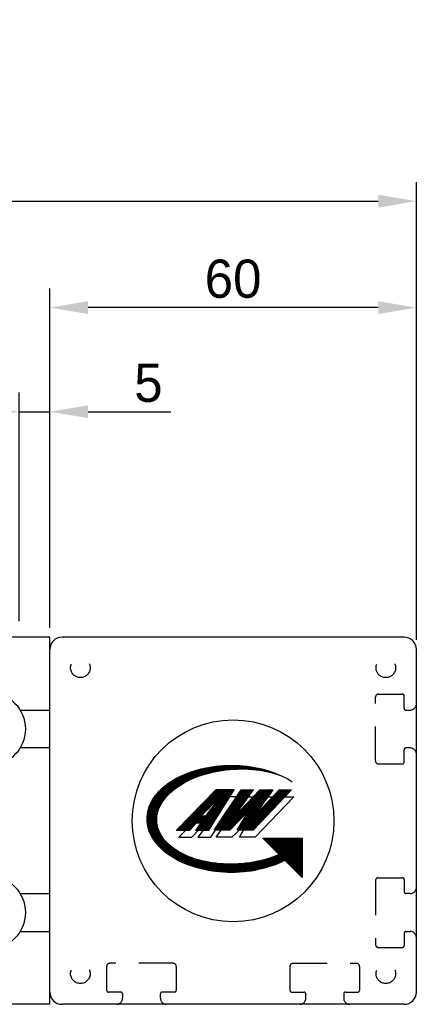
# Model space of a CAD drawing. Extents: x -953 to 392, y 249 to 925.
# Tile 4 of 5: x 177 to 242, y 764 to 925. Entities that reach past the tile are written whole.
import ezdxf

# ---------------------------------------------------------------- set-up
doc = ezdxf.new("R2010")
doc.units = 0
doc.header["$LTSCALE"] = 1.875
doc.linetypes.add('TR2', pattern=[5, 3, -2])
doc.layers.get('0').update_dxf_attribs({"linetype": 'CONTINUOUS'})
doc.layers.get('DEFPOINTS').update_dxf_attribs({"linetype": 'CONTINUOUS'})
doc.layers.add('QUOTE', color=60, linetype='CONTINUOUS')
doc.layers.add('TRATTEGGI', color=1, linetype='TR2')
doc.dimstyles.get("Standard").update_dxf_attribs({"dimtxt": 0.18, "dimasz": 0.18, "dimexe": 0.18, "dimexo": 0.0625, "dimgap": 0.09, "dimtad": 0, "dimtih": 1, "dimtoh": 1, "dimdec": 4, "dimzin": 0, "dimdsep": 46, "dimtxsty": 'STANDARD', "dimcen": 0.09, "dimadec": 0, "dimazin": 0, "dimtfac": 1, "dimtdec": 4, "dimtofl": 0, "dimtmove": 0, "dimatfit": 3, "dimfxl": 1, "dimtolj": 1, "dimtzin": 0, "dimarcsym": 0})

# ---------------------------------------------------------------- blocks, each defined once
blk = doc.blocks.new('*D8')
at = {"color": 0, "linetype": 'ByBlock', "transparency": 16777216}
for p, q in [((182.42, 826.03), (182.42, 881.47)), ((242.42, 824.03), (242.42, 881.47)), ((236.17, 878.34), (188.67, 878.34))]:
    blk.add_line(p, q, dxfattribs=at)
for points in [[(188.67, 879.39), (188.67, 877.3), (182.42, 878.34)], [(236.17, 879.39), (236.17, 877.3), (242.42, 878.34)]]:
    blk.add_solid(points, dxfattribs=at)
at = {"layer": 'DEFPOINTS', "color": 0, "linetype": 'ByBlock', "transparency": 16777216}
for p in [(182.42, 878.34), (182.42, 824.47), (242.42, 822.47)]:
    blk.add_point(p, dxfattribs=at)
at = {"color": 0, "linetype": 'ByBlock', "transparency": 16777216, "insert": (212.42, 883.03), "char_height": 6.25, "attachment_point": 5}
blk.add_mtext('\\A1;60', dxfattribs=at)
blk = doc.blocks.new('*D9')
at = {"color": 0, "linetype": 'ByBlock', "transparency": 16777216}
for p, q in [((177.42, 827.07), (177.42, 864.45)), ((182.42, 827.6), (182.42, 864.45)), ((171.17, 861.33), (164.92, 861.33)), ((177.42, 861.33), (182.42, 861.33)), ((188.67, 861.33), (202.21, 861.33))]:
    blk.add_line(p, q, dxfattribs=at)
for points in [[(171.17, 862.37), (171.17, 860.29), (177.42, 861.33)], [(188.67, 862.37), (188.67, 860.29), (182.42, 861.33)]]:
    blk.add_solid(points, dxfattribs=at)
at = {"layer": 'DEFPOINTS', "color": 0, "linetype": 'ByBlock', "transparency": 16777216}
for p in [(182.42, 861.33), (182.42, 826.03), (177.42, 825.51)]:
    blk.add_point(p, dxfattribs=at)
at = {"color": 0, "linetype": 'ByBlock', "transparency": 16777216, "insert": (198.56, 866.02), "char_height": 6.25, "attachment_point": 5}
blk.add_mtext('\\A1;5', dxfattribs=at)
blk = doc.blocks.new('*D11')
at = {"color": 0, "linetype": 'ByBlock', "transparency": 16777216}
for p, q in [((-177.58, 825.6), (-177.58, 898.87)), ((242.42, 825.6), (242.42, 898.87)), ((-171.33, 895.75), (236.17, 895.75))]:
    blk.add_line(p, q, dxfattribs=at)
for points in [[(-171.33, 896.79), (-171.33, 894.7), (-177.58, 895.75)], [(236.17, 896.79), (236.17, 894.7), (242.42, 895.75)]]:
    blk.add_solid(points, dxfattribs=at)
at = {"layer": 'DEFPOINTS', "color": 0, "linetype": 'ByBlock', "transparency": 16777216}
for p in [(242.42, 895.75), (-177.58, 824.03), (242.42, 824.03)]:
    blk.add_point(p, dxfattribs=at)
at = {"color": 0, "linetype": 'ByBlock', "transparency": 16777216, "insert": (32.42, 900.43), "char_height": 6.25, "attachment_point": 5}
blk.add_mtext('\\A1;Lt. = CORSA + 320', dxfattribs=at)

msp = doc.modelspace()

# ---------------------------------------------------------------- linework, layer by layer
at = {"color": 0}
for p, q in [((182.42, 824.47), (-117.58, 824.47)), ((182.42, 764.47), (182.42, 824.47)), ((240.42, 824.47), (184.42, 824.47)), ((182.42, 766.47), (182.42, 822.47)), ((242.42, 766.47), (242.42, 822.47)), ((177.55, 812.57), (182.42, 812.57)), ((182.42, 806.37), (177.55, 806.37)), ((206.46, 801.64), (207.92, 803.11)), ((206.82, 801.77), (208.2, 803.16)), ((207.16, 801.89), (208.48, 803.21)), ((207.2, 802.95), (207.79, 803.08)), ((207.49, 802), (208.74, 803.25)), ((207.79, 803.08), (208.38, 803.19)), ((207.81, 802.1), (209.01, 803.3)), ((208.13, 802.19), (209.27, 803.33)), ((208.38, 803.19), (208.99, 803.29)), ((208.43, 802.27), (209.53, 803.37)), ((208.74, 802.35), (209.78, 803.39)), ((208.99, 803.29), (209.6, 803.38)), ((209.03, 802.41), (210.03, 803.42)), ((209.32, 802.48), (210.28, 803.44)), ((209.6, 802.53), (210.52, 803.46)), ((209.6, 803.38), (210.23, 803.44)), ((209.88, 802.59), (210.77, 803.48)), ((210.15, 802.64), (211, 803.49)), ((210.23, 803.44), (210.86, 803.49)), ((210.41, 802.68), (211.24, 803.5)), ((210.68, 802.72), (211.47, 803.51)), ((210.86, 803.49), (211.5, 803.52)), ((210.94, 802.75), (211.7, 803.52)), ((211.2, 802.79), (211.93, 803.52)), ((211.45, 802.82), (212.16, 803.52)), ((211.5, 803.52), (212.16, 803.52)), ((211.7, 802.84), (212.38, 803.52)), ((211.95, 802.87), (212.6, 803.52)), ((212.16, 803.52), (212.81, 803.52)), ((212.16, 803.52), (212.16, 803.52)), ((212.19, 802.88), (212.82, 803.51)), ((212.43, 802.9), (213.04, 803.51)), ((212.67, 802.91), (213.25, 803.5)), ((212.81, 803.52), (213.45, 803.49)), ((212.9, 802.92), (213.47, 803.49)), ((213.14, 802.93), (213.68, 803.47)), ((213.37, 802.94), (213.88, 803.46)), ((213.45, 803.49), (214.08, 803.44)), ((213.6, 802.94), (214.09, 803.44)), ((213.82, 802.94), (214.3, 803.42)), ((214.04, 802.94), (214.5, 803.4)), ((214.08, 803.44), (214.71, 803.38)), ((214.26, 802.94), (214.7, 803.38)), ((214.48, 802.93), (214.9, 803.35)), ((214.7, 802.92), (215.1, 803.32)), ((214.71, 803.38), (215.32, 803.29)), ((214.91, 802.91), (215.3, 803.3)), ((215.13, 802.9), (215.49, 803.27)), ((215.32, 803.29), (215.93, 803.19)), ((215.33, 802.88), (215.68, 803.23)), ((215.54, 802.87), (215.88, 803.2)), ((215.75, 802.85), (216.07, 803.17)), ((215.93, 803.19), (216.52, 803.08)), ((215.95, 802.83), (216.25, 803.13)), ((216.16, 802.81), (216.44, 803.09)), ((216.52, 803.08), (217.11, 802.95)), ((198.36, 795.34), (205.45, 802.43)), ((198.39, 795.6), (205.09, 802.3)), ((198.44, 795.87), (204.72, 802.15)), ((198.51, 796.16), (204.34, 801.99)), ((198.59, 796.47), (203.93, 801.81)), ((198.71, 796.81), (203.49, 801.59)), ((203.04, 801.36), (203.51, 801.6)), ((203.09, 799.85), (205.79, 802.54)), ((203.51, 801.6), (203.99, 801.84)), ((203.79, 800.33), (206.12, 802.65)), ((203.99, 801.84), (204.49, 802.06)), ((204.35, 800.66), (206.44, 802.74)), ((204.49, 802.06), (205, 802.26)), ((204.84, 800.92), (206.75, 802.83)), ((205, 802.26), (205.53, 802.46)), ((205.29, 801.14), (207.05, 802.91)), ((205.53, 802.46), (206.08, 802.64)), ((205.7, 801.33), (207.35, 802.98)), ((206.08, 802.64), (206.63, 802.8)), ((206.09, 801.49), (207.64, 803.05)), ((206.63, 802.8), (207.2, 802.95)), ((216.36, 802.78), (216.63, 803.06)), ((216.55, 802.76), (216.81, 803.01)), ((216.75, 802.73), (216.99, 802.97)), ((216.94, 802.7), (217.18, 802.93)), ((217.11, 802.95), (217.68, 802.8)), ((217.14, 802.67), (217.35, 802.88)), ((217.33, 802.64), (217.53, 802.84)), ((217.52, 802.6), (217.71, 802.79)), ((217.68, 802.8), (218.23, 802.64)), ((217.71, 802.56), (217.88, 802.74)), ((217.89, 802.53), (218.06, 802.69)), ((218.08, 802.48), (218.23, 802.64)), ((218.23, 802.64), (218.78, 802.46)), ((218.26, 802.44), (218.4, 802.58)), ((218.44, 802.4), (218.57, 802.53)), ((218.62, 802.35), (218.74, 802.47)), ((218.78, 802.46), (219.31, 802.26)), ((218.8, 802.31), (218.9, 802.41)), ((218.98, 802.26), (219.07, 802.35)), ((219.15, 802.21), (219.23, 802.29)), ((219.31, 802.26), (219.82, 802.06)), ((219.32, 802.16), (219.39, 802.23)), ((219.5, 802.11), (219.55, 802.16)), ((219.67, 802.05), (219.71, 802.1)), ((219.82, 802.06), (220.32, 801.84)), ((219.83, 802), (219.87, 802.03)), ((220, 801.94), (220.03, 801.97)), ((220.17, 801.88), (220.18, 801.9)), ((220.32, 801.84), (220.8, 801.6)), ((220.33, 801.82), (220.34, 801.83)), ((220.8, 801.6), (221.26, 801.36)), ((198.87, 797.19), (203.01, 801.34)), ((199.1, 797.65), (202.46, 801.01)), ((199.45, 798.22), (201.79, 800.56)), ((200.65, 799.63), (201, 799.94)), ((201, 799.94), (201.37, 800.25)), ((201.37, 800.25), (201.76, 800.54)), ((201.76, 800.54), (202.17, 800.83)), ((202.17, 800.83), (202.6, 801.1)), ((202.6, 801.1), (203.04, 801.36)), ((221.26, 801.36), (221.71, 801.1)), ((221.71, 801.1), (222.11, 800.84)), ((199.25, 797.91), (199.48, 798.27)), ((199.48, 798.27), (199.74, 798.63)), ((199.74, 798.63), (200.02, 798.97)), ((200.02, 798.97), (200.32, 799.3)), ((200.32, 799.3), (200.65, 799.63)), ((209.61, 799.55), (203.18, 792.96)), ((209.32, 797.39), (208.4, 798.31)), ((208.44, 792.96), (212.62, 799.55)), ((209.43, 797.5), (208.51, 798.42)), ((209.55, 797.61), (208.62, 798.54)), ((209.66, 797.72), (208.73, 798.65)), ((209.77, 797.84), (208.84, 798.76)), ((209.88, 797.95), (208.95, 798.88)), ((210, 798.06), (209.07, 798.99)), ((210.11, 798.17), (209.18, 799.11)), ((211.2, 797.31), (209.29, 799.22)), ((209.3, 792.96), (213.74, 799.55)), ((211.28, 797.45), (209.4, 799.33)), ((211.37, 797.58), (209.51, 799.45)), ((212.62, 799.55), (209.61, 799.55)), ((211.46, 797.72), (209.63, 799.55)), ((211.55, 797.86), (209.85, 799.55)), ((211.63, 798), (210.08, 799.55)), ((211.72, 798.13), (210.3, 799.55)), ((211.81, 798.27), (210.53, 799.55)), ((211.89, 798.41), (210.75, 799.55)), ((211.98, 798.54), (210.98, 799.55)), ((212.07, 798.68), (211.2, 799.55)), ((212.16, 798.82), (211.43, 799.55)), ((212.24, 798.96), (211.65, 799.55)), ((212.33, 799.09), (211.88, 799.55)), ((212.42, 799.23), (212.1, 799.55)), ((212.51, 799.37), (212.32, 799.55)), ((212.5, 795.02), (215.77, 799.55)), ((216.78, 799.55), (212.5, 795.02)), ((212.59, 799.51), (212.55, 799.55)), ((214.04, 797.16), (212.9, 798.3)), ((214.13, 797.29), (212.99, 798.43)), ((214.23, 797.42), (213.08, 798.57)), ((214.32, 797.55), (213.17, 798.7)), ((214.42, 797.68), (213.26, 798.84)), ((214.51, 797.81), (213.35, 798.97)), ((214.61, 797.94), (213.44, 799.1)), ((214.7, 798.07), (213.53, 799.24)), ((214.79, 798.2), (213.62, 799.37)), ((214.89, 798.33), (213.71, 799.51)), ((213.74, 799.55), (215.77, 799.55)), ((214.98, 798.46), (213.9, 799.55)), ((215.08, 798.59), (214.12, 799.55)), ((215.17, 798.72), (214.35, 799.55)), ((215.27, 798.85), (214.57, 799.55)), ((215.36, 798.98), (214.79, 799.55)), ((215.45, 799.11), (215.02, 799.55)), ((215.55, 799.24), (215.24, 799.55)), ((215.64, 799.37), (215.47, 799.55)), ((215.56, 794.86), (219.96, 799.55)), ((218.93, 799.55), (215.56, 794.86)), ((217.01, 796.88), (215.6, 798.3)), ((221.99, 799.55), (215.68, 792.96)), ((215.74, 799.51), (215.69, 799.55)), ((217.11, 797.01), (215.7, 798.41)), ((217.2, 797.14), (215.81, 798.53)), ((217.29, 797.27), (215.92, 798.65)), ((217.39, 797.4), (216.03, 798.76)), ((217.48, 797.53), (216.14, 798.88)), ((217.58, 797.67), (216.25, 798.99)), ((217.67, 797.8), (216.36, 799.11)), ((217.76, 797.93), (216.47, 799.22)), ((217.86, 798.06), (216.58, 799.34)), ((217.95, 798.19), (216.69, 799.45)), ((216.78, 799.55), (218.93, 799.55)), ((216.78, 799.55), (216.78, 799.55)), ((218.05, 798.32), (216.82, 799.55)), ((218.14, 798.45), (217.04, 799.55)), ((218.23, 798.58), (217.27, 799.55)), ((218.33, 798.71), (217.49, 799.55)), ((218.42, 798.84), (217.71, 799.55)), ((218.51, 798.97), (217.94, 799.55)), ((218.61, 799.1), (218.16, 799.55)), ((218.7, 799.23), (218.39, 799.55)), ((218.8, 799.36), (218.61, 799.55)), ((219.79, 797.25), (218.77, 798.27)), ((218.89, 799.49), (218.84, 799.55)), ((219.9, 797.36), (218.88, 798.39)), ((220.01, 797.48), (218.98, 798.5)), ((220.12, 797.59), (219.09, 798.62)), ((220.23, 797.71), (219.2, 798.73)), ((220.34, 797.82), (219.31, 798.85)), ((220.45, 797.94), (219.42, 798.97)), ((220.56, 798.05), (219.53, 799.08)), ((220.67, 798.16), (219.64, 799.2)), ((220.78, 798.28), (219.75, 799.31)), ((220.89, 798.39), (219.85, 799.43)), ((219.96, 799.55), (221.99, 799.55)), ((221, 798.51), (219.96, 799.54)), ((221.11, 798.62), (220.19, 799.55)), ((221.22, 798.74), (220.41, 799.55)), ((221.33, 798.85), (220.63, 799.55)), ((221.44, 798.97), (220.86, 799.55)), ((221.55, 799.08), (221.08, 799.55)), ((221.66, 799.2), (221.31, 799.55)), ((221.77, 799.31), (221.53, 799.55)), ((221.88, 799.43), (221.76, 799.55)), ((221.99, 799.54), (221.98, 799.55)), ((198.34, 795.1), (200.95, 797.71)), ((198.34, 794.87), (200.58, 797.11)), ((198.34, 794.64), (200.36, 796.67)), ((198.57, 796.39), (198.7, 796.78)), ((198.7, 796.78), (198.85, 797.17)), ((198.85, 797.17), (199.04, 797.54)), ((199.04, 797.54), (199.25, 797.91)), ((207.75, 795.81), (206.85, 796.72)), ((207.87, 795.93), (206.96, 796.83)), ((207.98, 796.04), (207.07, 796.95)), ((208.09, 796.15), (207.18, 797.06)), ((208.2, 796.27), (207.29, 797.17)), ((208.31, 796.38), (207.4, 797.29)), ((208.42, 796.49), (207.51, 797.4)), ((208.54, 796.6), (207.62, 797.52)), ((208.65, 796.72), (207.73, 797.63)), ((208.76, 796.83), (207.85, 797.74)), ((208.87, 796.94), (207.96, 797.86)), ((208.98, 797.05), (208.07, 797.97)), ((209.1, 797.17), (208.18, 798.08)), ((209.21, 797.28), (208.29, 798.2)), ((208.37, 796.44), (208.89, 796.96)), ((209.14, 796.88), (208.7, 796.29)), ((208.89, 796.96), (209.48, 797.55)), ((210.15, 795.66), (209.05, 796.76)), ((209.61, 797.51), (209.14, 796.88)), ((210.24, 795.8), (209.15, 796.89)), ((210.33, 795.94), (209.24, 797.02)), ((210.41, 796.07), (209.34, 797.15)), ((210.5, 796.21), (209.44, 797.27)), ((209.48, 797.55), (210.12, 798.19)), ((210.59, 796.35), (209.53, 797.4)), ((210.12, 798.19), (209.61, 797.51)), ((210.67, 796.49), (209.63, 797.53)), ((210.76, 796.62), (209.73, 797.66)), ((210.85, 796.76), (209.82, 797.79)), ((210.94, 796.9), (209.92, 797.91)), ((211.02, 797.03), (210.02, 798.04)), ((211.11, 797.17), (210.11, 798.17)), ((212.91, 795.6), (211.82, 796.69)), ((213, 795.73), (211.91, 796.83)), ((213.1, 795.86), (212, 796.96)), ((213.19, 795.99), (212.09, 797.09)), ((213.29, 796.12), (212.18, 797.23)), ((213.38, 796.25), (212.27, 797.36)), ((213.48, 796.38), (212.36, 797.5)), ((213.57, 796.51), (212.45, 797.63)), ((213.66, 796.64), (212.54, 797.76)), ((213.76, 796.77), (212.63, 797.9)), ((213.85, 796.9), (212.72, 798.03)), ((213.95, 797.03), (212.81, 798.17)), ((214.81, 795.94), (214.07, 796.68)), ((214.92, 796.05), (214.18, 796.8)), ((215.03, 796.17), (214.29, 796.91)), ((215.15, 796.28), (214.39, 797.03)), ((215.26, 796.39), (214.5, 797.15)), ((216.17, 795.71), (214.61, 797.26)), ((216.26, 795.84), (214.72, 797.38)), ((216.36, 795.97), (214.83, 797.49)), ((216.45, 796.1), (214.94, 797.61)), ((216.54, 796.23), (215.05, 797.72)), ((216.64, 796.36), (215.16, 797.84)), ((216.73, 796.49), (215.27, 797.95)), ((216.83, 796.62), (215.38, 798.07)), ((216.92, 796.75), (215.49, 798.18)), ((218.25, 795.64), (217.24, 796.65)), ((218.36, 795.76), (217.35, 796.77)), ((218.47, 795.87), (217.46, 796.88)), ((218.58, 795.98), (217.57, 797)), ((218.69, 796.1), (217.68, 797.11)), ((218.8, 796.21), (217.79, 797.23)), ((218.91, 796.33), (217.9, 797.35)), ((219.02, 796.44), (218.01, 797.46)), ((219.13, 796.56), (218.11, 797.58)), ((219.24, 796.67), (218.22, 797.69)), ((219.35, 796.79), (218.33, 797.81)), ((219.46, 796.9), (218.44, 797.92)), ((219.57, 797.02), (218.55, 798.04)), ((219.68, 797.13), (218.66, 798.16)), ((198.33, 794.78), (198.35, 795.19)), ((198.35, 794.43), (200.21, 796.3)), ((198.35, 795.19), (198.39, 795.6)), ((198.36, 794.22), (200.11, 795.96)), ((198.39, 795.6), (198.47, 796)), ((198.39, 794.02), (200.03, 795.66)), ((198.42, 793.82), (199.98, 795.39)), ((198.45, 793.64), (199.94, 795.13)), ((198.47, 796), (198.57, 796.39)), ((206.35, 794.08), (205.29, 795.13)), ((206.5, 794.15), (205.4, 795.24)), ((206.73, 794.15), (205.52, 795.36)), ((206.95, 794.15), (205.63, 795.47)), ((208.36, 792.96), (205.74, 795.58)), ((208.49, 793.05), (205.85, 795.7)), ((208.58, 793.19), (205.96, 795.81)), ((208.67, 793.33), (206.07, 795.93)), ((208.76, 793.46), (206.18, 796.04)), ((207.2, 795.24), (206.29, 796.15)), ((207.31, 795.36), (206.4, 796.27)), ((207.42, 795.47), (206.51, 796.38)), ((207.53, 795.58), (206.62, 796.49)), ((207.64, 795.7), (206.74, 796.61)), ((207.2, 795.24), (207.53, 795.58)), ((207.94, 795.25), (207.2, 795.24)), ((208.84, 793.6), (207.2, 795.24)), ((208.93, 793.74), (207.43, 795.24)), ((207.53, 795.58), (207.92, 795.98)), ((209.02, 793.88), (207.65, 795.25)), ((209.1, 794.01), (207.87, 795.25)), ((207.92, 795.98), (208.37, 796.44)), ((208.3, 795.75), (207.94, 795.25)), ((209.19, 794.15), (208.01, 795.34)), ((209.28, 794.29), (208.1, 795.47)), ((209.37, 794.43), (208.19, 795.6)), ((209.45, 794.56), (208.29, 795.73)), ((208.7, 796.29), (208.3, 795.75)), ((209.54, 794.7), (208.38, 795.86)), ((209.63, 794.84), (208.48, 795.99)), ((209.71, 794.97), (208.57, 796.12)), ((209.8, 795.11), (208.67, 796.24)), ((209.89, 795.25), (208.76, 796.37)), ((209.98, 795.39), (208.86, 796.5)), ((210.06, 795.52), (208.96, 796.63)), ((212.36, 793.45), (210.73, 795.08)), ((212.47, 793.56), (210.82, 795.22)), ((212.58, 793.68), (210.91, 795.35)), ((212.7, 793.79), (211, 795.48)), ((212.81, 793.9), (211.09, 795.62)), ((212.92, 794.02), (211.18, 795.75)), ((213.03, 794.13), (211.27, 795.89)), ((213.14, 794.24), (211.36, 796.02)), ((212.53, 795.07), (211.45, 796.15)), ((212.63, 795.21), (211.54, 796.29)), ((212.72, 795.34), (211.63, 796.42)), ((212.82, 795.47), (211.72, 796.56)), ((215.28, 796.42), (211.88, 792.96)), ((212.5, 795.02), (212.81, 795.38)), ((213.25, 794.36), (212.54, 795.07)), ((213.36, 794.47), (212.65, 795.18)), ((213.47, 794.58), (212.76, 795.3)), ((213.59, 794.7), (212.87, 795.41)), ((213.7, 794.81), (212.98, 795.53)), ((213.81, 794.92), (213.09, 795.65)), ((213.92, 795.03), (213.19, 795.76)), ((214.03, 795.15), (213.3, 795.88)), ((214.14, 795.26), (213.41, 795.99)), ((214.25, 795.37), (213.52, 796.11)), ((214.37, 795.49), (213.63, 796.22)), ((214.48, 795.6), (213.74, 796.34)), ((214.59, 795.71), (213.85, 796.45)), ((214.7, 795.83), (213.96, 796.57)), ((214.08, 794.58), (214.46, 795.17)), ((216.06, 793.35), (214.37, 795.03)), ((214.46, 795.17), (214.86, 795.78)), ((216.17, 793.46), (214.46, 795.17)), ((216.28, 793.58), (214.55, 795.31)), ((216.39, 793.69), (214.64, 795.44)), ((216.5, 793.81), (214.72, 795.58)), ((215.61, 794.92), (214.81, 795.71)), ((214.86, 795.78), (215.28, 796.42)), ((215.7, 795.05), (214.9, 795.85)), ((215.79, 795.18), (214.99, 795.98)), ((215.89, 795.31), (215.08, 796.12)), ((215.98, 795.44), (215.17, 796.25)), ((216.07, 795.57), (215.26, 796.39)), ((216.72, 794.03), (215.72, 795.03)), ((216.83, 794.15), (215.83, 795.15)), ((216.94, 794.26), (215.94, 795.26)), ((217.05, 794.38), (216.05, 795.38)), ((217.16, 794.49), (216.16, 795.49)), ((217.27, 794.61), (216.26, 795.61)), ((217.38, 794.72), (216.37, 795.72)), ((217.49, 794.84), (216.48, 795.84)), ((217.59, 794.95), (216.59, 795.96)), ((217.7, 795.07), (216.7, 796.07)), ((217.81, 795.18), (216.81, 796.19)), ((217.92, 795.3), (216.92, 796.3)), ((218.03, 795.41), (217.03, 796.42)), ((218.14, 795.53), (217.13, 796.53)), ((198.35, 794.37), (198.33, 794.78)), ((198.39, 793.96), (198.35, 794.37)), ((198.47, 793.56), (198.39, 793.96)), ((198.57, 793.16), (198.47, 793.56)), ((198.49, 793.45), (199.92, 794.88)), ((198.54, 793.27), (199.92, 794.65)), ((198.59, 793.1), (199.92, 794.43)), ((198.65, 792.93), (199.94, 794.22)), ((198.7, 792.76), (199.96, 794.02)), ((198.77, 792.6), (199.99, 793.83)), ((198.83, 792.44), (200.03, 793.64)), ((198.9, 792.29), (200.07, 793.46)), ((204.09, 792.96), (203.63, 793.43)), ((204.32, 792.96), (203.74, 793.54)), ((204.54, 792.96), (203.85, 793.65)), ((204.77, 792.96), (203.96, 793.77)), ((204.99, 792.96), (204.07, 793.88)), ((205.22, 792.96), (204.18, 793.99)), ((205.38, 793.02), (204.3, 794.11)), ((205.49, 793.14), (204.41, 794.22)), ((205.6, 793.26), (204.52, 794.34)), ((205.7, 793.37), (204.63, 794.45)), ((205.81, 793.49), (204.74, 794.56)), ((205.92, 793.61), (204.85, 794.68)), ((206.02, 793.73), (204.96, 794.79)), ((206.13, 793.84), (205.07, 794.9)), ((206.24, 793.96), (205.18, 795.02)), ((205.33, 792.96), (206.41, 794.15)), ((207.16, 794.15), (206.31, 792.96)), ((206.41, 794.15), (207.16, 794.15)), ((207.23, 792.96), (206.7, 793.5)), ((207.46, 792.96), (206.79, 793.63)), ((207.69, 792.96), (206.89, 793.76)), ((207.91, 792.96), (206.98, 793.89)), ((208.14, 792.96), (207.07, 794.02)), ((210.16, 792.96), (209.64, 793.47)), ((210.38, 792.96), (209.74, 793.61)), ((210.61, 792.96), (209.83, 793.74)), ((210.83, 792.96), (209.92, 793.88)), ((211.06, 792.96), (210.01, 794.01)), ((211.28, 792.96), (210.1, 794.14)), ((211.51, 792.96), (210.19, 794.28)), ((211.73, 792.96), (210.28, 794.41)), ((211.92, 793), (210.37, 794.55)), ((212.03, 793.11), (210.46, 794.68)), ((212.14, 793.22), (210.55, 794.81)), ((212.25, 793.34), (210.64, 794.95)), ((213.09, 792.96), (213.4, 793.48)), ((213.4, 793.48), (213.73, 794.02)), ((213.98, 792.96), (213.42, 793.51)), ((214.2, 792.96), (213.51, 793.65)), ((214.43, 792.96), (213.59, 793.79)), ((214.65, 792.96), (213.68, 793.93)), ((213.73, 794.02), (214.08, 794.58)), ((214.88, 792.96), (213.76, 794.07)), ((215.1, 792.96), (213.85, 794.21)), ((215.33, 792.96), (213.94, 794.35)), ((215.55, 792.96), (214.02, 794.48)), ((215.73, 793), (214.11, 794.62)), ((215.84, 793.12), (214.2, 794.76)), ((215.95, 793.23), (214.28, 794.9)), ((216.61, 793.92), (215.61, 794.91)), ((198.7, 792.77), (198.57, 793.16)), ((198.85, 792.39), (198.7, 792.77)), ((199.04, 792.01), (198.85, 792.39)), ((198.98, 792.14), (200.12, 793.28)), ((199.25, 791.65), (199.04, 792.01)), ((199.05, 791.99), (200.17, 793.11)), ((199.13, 791.85), (200.23, 792.95)), ((199.21, 791.7), (200.3, 792.79)), ((199.3, 791.56), (200.37, 792.63)), ((199.39, 791.43), (200.44, 792.48)), ((199.48, 791.29), (200.51, 792.33)), ((199.57, 791.16), (200.59, 792.18)), ((199.66, 791.03), (200.68, 792.04)), ((199.76, 790.9), (200.76, 791.91)), ((203.18, 792.96), (205.33, 792.96)), ((203.2, 792.96), (203.19, 792.97)), ((203.42, 792.96), (203.3, 793.09)), ((203.65, 792.96), (203.41, 793.2)), ((203.87, 792.96), (203.52, 793.31)), ((206.31, 792.96), (208.44, 792.96)), ((206.34, 792.96), (206.32, 792.98)), ((206.56, 792.96), (206.42, 793.11)), ((206.79, 792.96), (206.51, 793.24)), ((207.01, 792.96), (206.6, 793.37)), ((211.88, 792.96), (209.3, 792.96)), ((209.49, 792.96), (209.37, 793.07)), ((209.71, 792.96), (209.46, 793.2)), ((209.93, 792.96), (209.55, 793.34)), ((215.68, 792.96), (213.09, 792.96)), ((213.3, 792.96), (213.17, 793.09)), ((213.53, 792.96), (213.25, 793.23)), ((213.75, 792.96), (213.34, 793.37)), ((199.48, 791.28), (199.25, 791.65)), ((199.74, 790.93), (199.48, 791.28)), ((200.02, 790.59), (199.74, 790.93)), ((199.86, 790.78), (200.85, 791.77)), ((199.96, 790.66), (200.95, 791.64)), ((200.32, 790.25), (200.02, 790.59)), ((200.07, 790.54), (201.04, 791.51)), ((200.17, 790.42), (201.14, 791.39)), ((200.28, 790.3), (201.24, 791.26)), ((200.65, 789.93), (200.32, 790.25)), ((200.39, 790.19), (201.35, 791.14)), ((200.5, 790.07), (201.45, 791.03)), ((200.62, 789.96), (201.56, 790.91)), ((200.73, 789.85), (201.68, 790.8)), ((200.85, 789.75), (201.79, 790.69)), ((200.97, 789.64), (201.9, 790.58)), ((201.09, 789.54), (202.02, 790.47)), ((201.21, 789.44), (202.15, 790.37)), ((201.34, 789.34), (202.27, 790.27)), ((217.31, 791.61), (223.72, 791.61)), ((219.97, 788.95), (217.31, 791.61)), ((217.42, 791.5), (217.53, 791.61)), ((217.53, 791.39), (217.75, 791.61)), ((217.65, 791.28), (217.98, 791.61)), ((217.76, 791.16), (218.2, 791.61)), ((217.87, 791.05), (218.43, 791.61)), ((217.91, 786.83), (222.69, 791.61)), ((217.98, 790.94), (218.65, 791.61)), ((218.09, 790.83), (218.88, 791.61)), ((218.21, 790.72), (219.1, 791.61)), ((218.23, 786.92), (222.92, 791.61)), ((218.32, 790.6), (219.32, 791.61)), ((218.43, 790.49), (219.55, 791.61)), ((218.54, 790.38), (219.77, 791.61)), ((218.56, 787.03), (223.14, 791.61)), ((218.66, 790.27), (220, 791.61)), ((218.77, 790.15), (220.22, 791.61)), ((218.88, 790.04), (220.45, 791.61)), ((218.9, 787.15), (223.37, 791.61)), ((218.99, 789.93), (220.67, 791.61)), ((219.11, 789.82), (220.9, 791.61)), ((219.22, 789.7), (221.12, 791.61)), ((219.26, 787.27), (223.59, 791.61)), ((219.33, 789.59), (221.34, 791.61)), ((219.44, 789.48), (221.57, 791.61)), ((219.55, 789.37), (221.79, 791.61)), ((219.63, 787.42), (223.72, 791.51)), ((219.67, 789.26), (222.02, 791.61)), ((219.78, 789.14), (222.24, 791.61)), ((219.89, 789.03), (222.47, 791.61)), ((220.02, 787.59), (223.72, 791.29)), ((220.43, 787.77), (223.72, 791.06)), ((220.87, 787.99), (223.72, 790.84)), ((221.01, 787.91), (223.72, 790.61)), ((221.13, 787.8), (223.72, 790.39)), ((223.72, 791.61), (223.72, 785.2)), ((201, 789.61), (200.65, 789.93)), ((201.37, 789.31), (201, 789.61)), ((201.76, 789.01), (201.37, 789.31)), ((201.46, 789.24), (202.39, 790.17)), ((201.59, 789.14), (202.52, 790.07)), ((201.72, 789.04), (202.65, 789.97)), ((202.17, 788.73), (201.76, 789.01)), ((201.85, 788.95), (202.78, 789.88)), ((201.98, 788.86), (202.91, 789.79)), ((202.12, 788.77), (203.05, 789.7)), ((202.6, 788.46), (202.17, 788.73)), ((202.25, 788.68), (203.18, 789.61)), ((202.39, 788.59), (203.32, 789.53)), ((202.53, 788.5), (203.46, 789.44)), ((202.67, 788.42), (203.6, 789.36)), ((202.81, 788.34), (203.75, 789.28)), ((202.95, 788.26), (203.89, 789.2)), ((203.09, 788.17), (204.04, 789.12)), ((203.24, 788.1), (204.19, 789.05)), ((203.39, 788.02), (204.34, 788.97)), ((203.53, 787.94), (204.49, 788.9)), ((203.69, 787.87), (204.65, 788.83)), ((203.84, 787.79), (204.8, 788.76)), ((203.99, 787.72), (204.96, 788.69)), ((204.14, 787.65), (205.12, 788.63)), ((217.29, 786.66), (219.33, 788.69)), ((217.6, 786.74), (219.7, 788.84)), ((221.24, 787.68), (223.72, 790.16)), ((221.35, 787.57), (223.72, 789.94)), ((221.46, 787.46), (223.72, 789.72)), ((221.58, 787.35), (223.72, 789.49)), ((221.69, 787.24), (223.72, 789.27)), ((221.8, 787.12), (223.72, 789.04)), ((221.91, 787.01), (223.72, 788.82)), ((222.02, 786.9), (223.72, 788.59)), ((203.04, 788.2), (202.6, 788.46)), ((203.51, 787.95), (203.04, 788.2)), ((203.99, 787.72), (203.51, 787.95)), ((204.49, 787.5), (203.99, 787.72)), ((204.3, 787.58), (205.28, 788.56)), ((204.45, 787.51), (205.44, 788.5)), ((205, 787.29), (204.49, 787.5)), ((204.61, 787.45), (205.6, 788.44)), ((204.77, 787.38), (205.77, 788.38)), ((204.93, 787.32), (205.94, 788.32)), ((205.53, 787.1), (205, 787.29)), ((205.1, 787.26), (206.1, 788.27)), ((205.26, 787.2), (206.27, 788.21)), ((205.43, 787.14), (206.45, 788.16)), ((206.08, 786.92), (205.53, 787.1)), ((205.59, 787.08), (206.62, 788.11)), ((205.76, 787.02), (206.79, 788.06)), ((205.93, 786.97), (206.97, 788.01)), ((206.1, 786.91), (207.15, 787.96)), ((206.27, 786.86), (207.33, 787.92)), ((206.45, 786.81), (207.51, 787.88)), ((206.62, 786.76), (207.69, 787.83)), ((206.8, 786.72), (207.88, 787.79)), ((206.98, 786.67), (208.06, 787.76)), ((207.15, 786.62), (208.25, 787.72)), ((207.34, 786.58), (208.44, 787.68)), ((207.52, 786.54), (208.63, 787.65)), ((207.7, 786.5), (208.83, 787.62)), ((207.89, 786.46), (209.02, 787.59)), ((208.08, 786.42), (209.22, 787.56)), ((208.26, 786.38), (209.42, 787.54)), ((208.45, 786.35), (209.62, 787.51)), ((208.65, 786.32), (209.82, 787.49)), ((208.84, 786.29), (210.02, 787.47)), ((209.03, 786.26), (210.23, 787.45)), ((209.23, 786.23), (210.44, 787.44)), ((209.43, 786.2), (210.65, 787.42)), ((209.63, 786.18), (210.86, 787.41)), ((209.83, 786.16), (211.07, 787.4)), ((210.04, 786.14), (211.29, 787.39)), ((210.24, 786.12), (211.51, 787.38)), ((210.45, 786.1), (211.73, 787.38)), ((210.66, 786.08), (211.95, 787.38)), ((210.87, 786.07), (212.18, 787.38)), ((211.08, 786.06), (212.41, 787.38)), ((211.3, 786.05), (212.64, 787.39)), ((211.51, 786.04), (212.87, 787.4)), ((211.73, 786.04), (213.11, 787.41)), ((211.96, 786.04), (213.34, 787.42)), ((212.18, 786.03), (213.59, 787.44)), ((212.41, 786.04), (213.83, 787.46)), ((212.63, 786.04), (214.08, 787.48)), ((212.86, 786.04), (214.33, 787.51)), ((213.1, 786.05), (214.58, 787.54)), ((213.33, 786.06), (214.84, 787.57)), ((213.57, 786.08), (215.1, 787.6)), ((213.81, 786.1), (215.36, 787.65)), ((214.06, 786.11), (215.63, 787.69)), ((214.31, 786.14), (215.9, 787.74)), ((214.56, 786.17), (216.18, 787.79)), ((214.81, 786.19), (216.46, 787.85)), ((215.07, 786.23), (216.75, 787.91)), ((215.33, 786.26), (217.04, 787.98)), ((215.6, 786.31), (217.35, 788.06)), ((215.86, 786.35), (217.65, 788.14)), ((216.14, 786.4), (217.97, 788.23)), ((216.42, 786.46), (218.29, 788.33)), ((216.71, 786.52), (218.63, 788.44)), ((217, 786.59), (218.97, 788.56)), ((218.78, 787.1), (218.23, 786.92)), ((219.31, 787.29), (218.78, 787.1)), ((219.82, 787.5), (219.31, 787.29)), ((220.32, 787.72), (219.82, 787.5)), ((220.91, 788.01), (220.32, 787.72)), ((223.72, 785.2), (220.91, 788.01)), ((222.14, 786.79), (223.72, 788.37)), ((222.25, 786.67), (223.72, 788.14)), ((222.36, 786.56), (223.72, 787.92)), ((222.47, 786.45), (223.72, 787.7)), ((222.59, 786.34), (223.72, 787.47)), ((222.7, 786.23), (223.72, 787.25)), ((222.81, 786.11), (223.72, 787.02)), ((206.63, 786.76), (206.08, 786.92)), ((207.2, 786.61), (206.63, 786.76)), ((207.79, 786.48), (207.2, 786.61)), ((208.38, 786.36), (207.79, 786.48)), ((208.99, 786.26), (208.38, 786.36)), ((209.6, 786.18), (208.99, 786.26)), ((210.23, 786.12), (209.6, 786.18)), ((210.86, 786.07), (210.23, 786.12)), ((211.5, 786.04), (210.86, 786.07)), ((212.16, 786.03), (211.5, 786.04)), ((212.81, 786.04), (212.16, 786.03)), ((212.16, 786.03), (212.16, 786.03)), ((213.45, 786.07), (212.81, 786.04)), ((214.08, 786.12), (213.45, 786.07)), ((214.71, 786.18), (214.08, 786.12)), ((215.32, 786.26), (214.71, 786.18)), ((215.93, 786.36), (215.32, 786.26)), ((216.52, 786.48), (215.93, 786.36)), ((217.11, 786.61), (216.52, 786.48)), ((217.68, 786.76), (217.11, 786.61)), ((218.23, 786.92), (217.68, 786.76)), ((222.92, 786), (223.72, 786.8)), ((223.03, 785.89), (223.72, 786.57)), ((223.15, 785.78), (223.72, 786.35)), ((223.26, 785.66), (223.72, 786.12)), ((223.37, 785.55), (223.72, 785.9)), ((223.48, 785.44), (223.72, 785.68)), ((223.6, 785.33), (223.72, 785.45)), ((223.71, 785.22), (223.72, 785.23)), ((177.55, 782.57), (182.42, 782.57)), ((177.55, 782.57), (182.42, 782.57)), ((177.55, 776.37), (182.42, 776.37)), ((177.55, 776.37), (182.42, 776.37)), ((182.42, 764.47), (-117.58, 764.47)), ((240.42, 764.47), (184.42, 764.47))]:
    msp.add_line(p, q, dxfattribs=at)
at = {"color": 0, "linetype": 'Continuous'}
for p, q in [((205.81, 801.38), (206.34, 801.6)), ((206.34, 801.6), (206.9, 801.81)), ((206.9, 801.81), (207.48, 802)), ((207.48, 802), (208.07, 802.17)), ((208.07, 802.17), (208.68, 802.33)), ((208.68, 802.33), (209.3, 802.48)), ((209.3, 802.48), (209.94, 802.6)), ((209.94, 802.6), (210.59, 802.71)), ((210.59, 802.71), (211.23, 802.79)), ((211.23, 802.79), (211.87, 802.86)), ((211.87, 802.86), (212.5, 802.91)), ((212.5, 802.91), (213.13, 802.93)), ((213.13, 802.93), (213.76, 802.94)), ((213.76, 802.94), (214.37, 802.94)), ((214.37, 802.94), (214.99, 802.91)), ((214.99, 802.91), (215.59, 802.87)), ((215.59, 802.87), (216.18, 802.81)), ((216.18, 802.81), (216.77, 802.73)), ((216.77, 802.73), (217.34, 802.63)), ((217.34, 802.63), (217.91, 802.52)), ((217.91, 802.52), (218.46, 802.4)), ((218.46, 802.4), (219, 802.26)), ((219, 802.26), (219.52, 802.1)), ((219.52, 802.1), (220.03, 801.93)), ((220.03, 801.93), (220.47, 801.77)), ((203, 799.78), (203.41, 800.08)), ((203.41, 800.08), (203.85, 800.36)), ((203.85, 800.36), (204.31, 800.63)), ((204.31, 800.63), (204.79, 800.9)), ((204.79, 800.9), (205.29, 801.14)), ((205.29, 801.14), (205.81, 801.38)), ((201.29, 798.16), (201.58, 798.5)), ((201.58, 798.5), (201.9, 798.83)), ((201.9, 798.83), (202.24, 799.16)), ((202.24, 799.16), (202.61, 799.47)), ((202.61, 799.47), (203, 799.78)), ((212.92, 798.37), (211.87, 798.37)), ((214.91, 798.37), (215.63, 798.37)), ((222.35, 798.36), (216.05, 791.77)), ((218.09, 798.37), (218.86, 798.37)), ((220.86, 798.36), (222.35, 798.36)), ((200.23, 796.35), (200.39, 796.73)), ((200.39, 796.73), (200.57, 797.09)), ((200.57, 797.09), (200.78, 797.46)), ((200.78, 797.46), (201.02, 797.81)), ((201.02, 797.81), (201.29, 798.16)), ((199.92, 794.83), (199.95, 795.21)), ((199.95, 795.21), (200.01, 795.6)), ((200.01, 795.6), (200.11, 795.98)), ((200.11, 795.98), (200.23, 796.35)), ((199.92, 794.44), (199.92, 794.83)), ((199.95, 794.05), (199.92, 794.44)), ((200.02, 793.66), (199.95, 794.05)), ((200.12, 793.27), (200.02, 793.66)), ((200.12, 793.27), (200.12, 793.27)), ((200.25, 792.89), (200.12, 793.27)), ((200.41, 792.53), (200.25, 792.89)), ((200.6, 792.17), (200.41, 792.53)), ((200.81, 791.83), (200.6, 792.17)), ((201.05, 791.49), (200.81, 791.83)), ((204.69, 792.96), (203.54, 791.78)), ((205.69, 791.78), (206.77, 792.96)), ((207.53, 792.96), (206.67, 791.78)), ((206.77, 792.96), (207.53, 792.96)), ((208.8, 791.78), (209.55, 792.96)), ((209.66, 791.78), (210.46, 792.96)), ((212.86, 792.41), (212.24, 791.78)), ((213.4, 792.96), (212.86, 792.41)), ((213.45, 791.78), (213.76, 792.29)), ((213.76, 792.29), (214.09, 792.84)), ((214.09, 792.84), (214.17, 792.96)), ((201.32, 791.17), (201.05, 791.49)), ((201.61, 790.85), (201.32, 791.17)), ((201.93, 790.55), (201.61, 790.85)), ((202.27, 790.26), (201.93, 790.55)), ((202.63, 789.98), (202.27, 790.26)), ((203.54, 791.78), (205.69, 791.78)), ((206.67, 791.78), (208.8, 791.78)), ((212.24, 791.78), (209.66, 791.78)), ((216.05, 791.77), (213.45, 791.78)), ((203.02, 789.72), (202.63, 789.98)), ((203.42, 789.46), (203.02, 789.72)), ((203.85, 789.22), (203.42, 789.46)), ((204.29, 788.99), (203.85, 789.22)), ((204.75, 788.78), (204.29, 788.99)), ((205.23, 788.58), (204.75, 788.78)), ((219.41, 788.72), (218.86, 788.52)), ((219.97, 788.95), (219.41, 788.72)), ((205.72, 788.39), (205.23, 788.58)), ((206.23, 788.22), (205.72, 788.39)), ((206.76, 788.07), (206.23, 788.22)), ((207.3, 787.92), (206.76, 788.07)), ((207.85, 787.8), (207.3, 787.92)), ((208.41, 787.69), (207.85, 787.8)), ((208.99, 787.59), (208.41, 787.69)), ((209.57, 787.52), (208.99, 787.59)), ((210.17, 787.46), (209.57, 787.52)), ((210.77, 787.41), (210.17, 787.46)), ((211.38, 787.39), (210.77, 787.41)), ((212, 787.38), (211.38, 787.39)), ((212.62, 787.39), (212, 787.38)), ((213.25, 787.42), (212.62, 787.39)), ((213.89, 787.46), (213.25, 787.42)), ((214.52, 787.53), (213.89, 787.46)), ((215.16, 787.61), (214.52, 787.53)), ((215.82, 787.72), (215.16, 787.61)), ((216.46, 787.85), (215.82, 787.72)), ((217.08, 787.99), (216.46, 787.85)), ((217.69, 788.15), (217.08, 787.99)), ((218.28, 788.32), (217.69, 788.15)), ((218.86, 788.52), (218.28, 788.32))]:
    msp.add_line(p, q, dxfattribs=at)
at = {"color": 0}
for centre, radius in [((172.42, 809.47), 6), ((212.42, 794.47), 16.5), ((172.42, 779.47), 6)]:
    msp.add_circle(centre, radius, dxfattribs=at)
for centre, start, end in [((184.42, 822.47), 90, 180), ((240.42, 822.47), 0, 90), ((184.42, 766.47), 180, 270), ((240.42, 766.47), 270, 360)]:
    msp.add_arc(centre, 2, start, end, dxfattribs=at)
at = {"layer": 'TRATTEGGI', "color": 0}
for p, q in [((235.72, 804.27), (235.72, 814.67)), ((236.22, 815.17), (240.12, 815.17)), ((240.42, 812.87), (240.42, 814.87)), ((240.72, 812.57), (241.42, 812.57)), ((241.42, 806.37), (240.72, 806.37)), ((240.42, 804.07), (240.42, 806.07)), ((236.22, 803.77), (240.12, 803.77)), ((235.72, 784.67), (235.72, 774.27)), ((236.22, 785.17), (240.12, 785.17)), ((240.42, 784.87), (240.42, 782.87)), ((241.42, 782.57), (240.72, 782.57)), ((240.42, 776.07), (240.42, 774.07)), ((240.72, 776.37), (241.42, 776.37)), ((236.22, 773.77), (240.12, 773.77)), ((202.62, 771.17), (192.22, 771.17)), ((222.22, 771.17), (232.62, 771.17)), ((191.72, 770.67), (191.72, 766.77)), ((203.12, 770.67), (203.12, 766.77)), ((221.72, 770.67), (221.72, 766.77)), ((233.12, 770.67), (233.12, 766.77)), ((194.02, 766.47), (192.02, 766.47)), ((194.32, 766.17), (194.32, 765.47)), ((200.52, 765.47), (200.52, 766.17)), ((202.82, 766.47), (200.82, 766.47)), ((222.02, 766.47), (224.02, 766.47)), ((224.32, 765.47), (224.32, 766.17)), ((230.52, 766.17), (230.52, 765.47)), ((230.82, 766.47), (232.82, 766.47))]:
    msp.add_line(p, q, dxfattribs=at)
for centre in [(187.42, 819.47), (237.42, 819.47), (187.42, 769.47), (237.42, 769.47)]:
    msp.add_circle(centre, 1.6, dxfattribs=at)
for centre, radius, start, end in [((236.22, 814.67), 0.5, 90, 180), ((240.12, 814.87), 0.3, 360, 90), ((240.72, 812.87), 0.3, 180, 270), ((241.42, 813.57), 1, 270, 0), ((240.72, 806.07), 0.3, 90, 180), ((241.42, 805.37), 1, 0, 90), ((236.22, 804.27), 0.5, 180, 270), ((240.12, 804.07), 0.3, 270, 360), ((236.22, 784.67), 0.5, 90, 180), ((240.12, 784.87), 0.3, 0, 90), ((240.72, 782.87), 0.3, 180, 270), ((241.42, 783.57), 1, 270, 0), ((240.72, 776.07), 0.3, 90, 180), ((241.42, 775.37), 1, 0, 90), ((236.22, 774.27), 0.5, 180, 270), ((240.12, 774.07), 0.3, 270, 0), ((192.22, 770.67), 0.5, 90, 180), ((202.62, 770.67), 0.5, 0, 90), ((222.22, 770.67), 0.5, 90, 180), ((232.62, 770.67), 0.5, 0, 90), ((192.02, 766.77), 0.3, 180, 270), ((194.02, 766.17), 0.3, 0, 90), ((200.82, 766.17), 0.3, 90, 180), ((202.82, 766.77), 0.3, 270, 0), ((222.02, 766.77), 0.3, 180, 270), ((224.02, 766.17), 0.3, 0, 90), ((230.82, 766.17), 0.3, 90, 180), ((232.82, 766.77), 0.3, 270, 0), ((193.32, 765.47), 1, 270, 0), ((201.52, 765.47), 1, 180, 270), ((223.32, 765.47), 1, 270, 0), ((231.52, 765.47), 1, 180, 270)]:
    msp.add_arc(centre, radius, start, end, dxfattribs=at)

# ---------------------------------------------------------------- dimensions: what is measured, and where the dimension line sits
at = {"layer": 'QUOTE', "color": 0}
dim = msp.add_linear_dim(base=(242.42, 895.75), p1=(-177.58, 824.03), p2=(242.42, 824.03), text='Lt. = CORSA + 320', dimstyle='STANDARD', override={"dimscale": 2.5, "dimtxt": 2.5, "dimasz": 2.5, "dimexe": 1.25, "dimexo": 0.625, "dimgap": 0.625, "dimtad": 1, "dimtih": 0, "dimtoh": 0, "dimdec": 1, "dimzin": 8, "dimlunit": 6, "dimcen": 2.5, "dimtofl": 1}, dxfattribs=at)
dim.commit()
dim.dimension.update_dxf_attribs({"geometry": '*D11', "text_midpoint": (32.42, 900.43)})
for base, p1, p2, picture, middle in [((182.42, 878.34), (242.42, 822.47), (182.42, 824.47), '*D8', (212.42, 883.03)), ((182.42, 861.33), (177.42, 825.51), (182.42, 826.03), '*D9', (198.56, 866.02))]:
    dim = msp.add_linear_dim(base=base, p1=p1, p2=p2, dimstyle='STANDARD', override={"dimscale": 2.5, "dimtxt": 2.5, "dimasz": 2.5, "dimexe": 1.25, "dimexo": 0.625, "dimgap": 0.625, "dimtad": 1, "dimtih": 0, "dimtoh": 0, "dimdec": 1, "dimzin": 8, "dimlunit": 6, "dimcen": 2.5, "dimtofl": 1}, dxfattribs=at)
    dim.commit()
    dim.dimension.update_dxf_attribs({"geometry": picture, "text_midpoint": middle})

doc.saveas('drawing.dxf')
